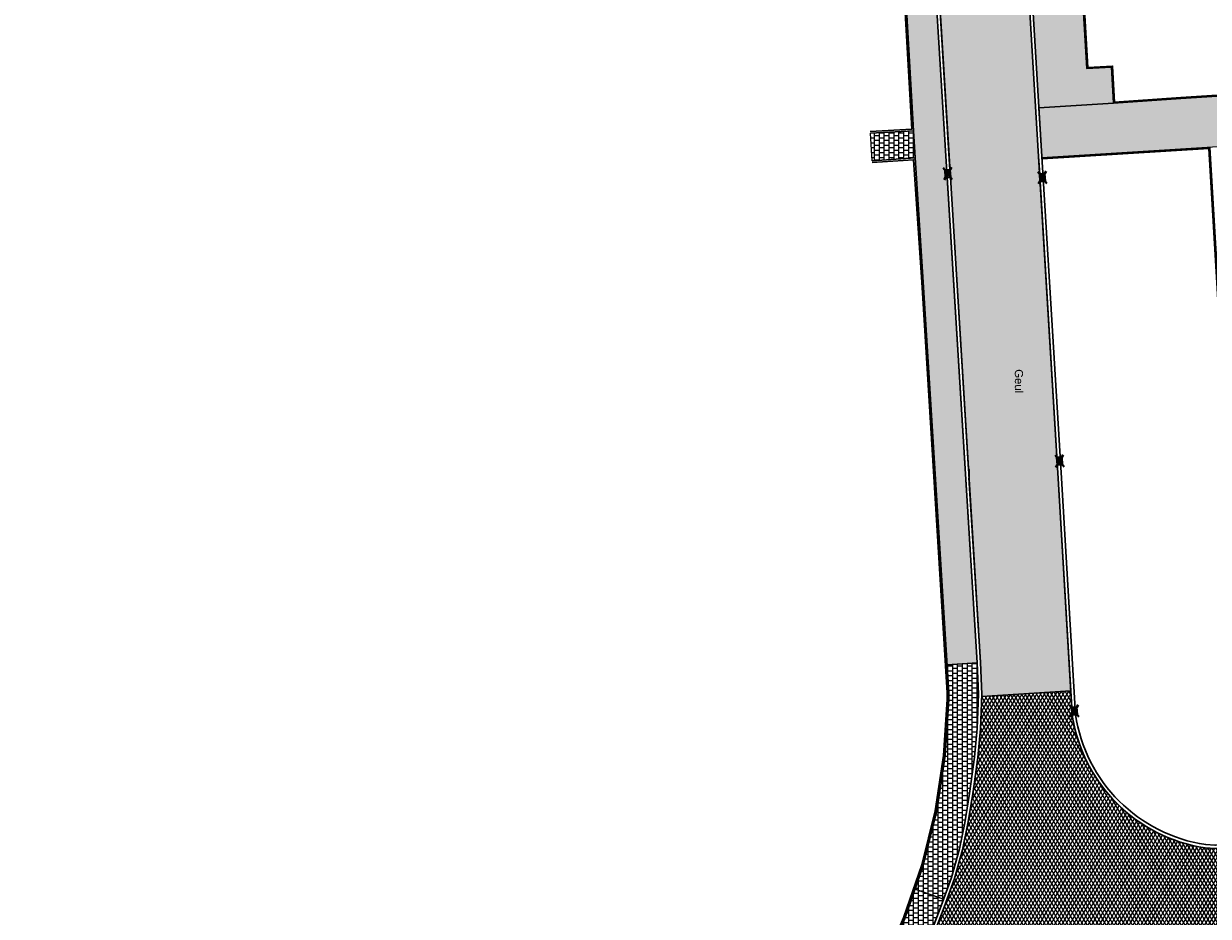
# Model space of a CAD drawing. Header units: metres. Extents: x -1 to 162893, y -2 to 502950.
# Tile 3 of 107: x 162332 to 162404, y 502652 to 502707. Entities that reach past the tile are written whole.
import ezdxf

# ---------------------------------------------------------------- set-up
doc = ezdxf.new("R2010")
doc.units = ezdxf.units.M
for name, color, linetype, lineweight in [('V-BH-RI-GWA_KOLK-S', 30, 'Continuous', 40), ('V-BH-VH-KANTOPSLUITING_OPSLUITBAND_60X200-G', 150, 'Continuous', 30), ('V-BH-VH-KANTOPSLUITING_TROTTOIRBAND_180 200-G', 6, 'Continuous', 30), ('V-BH-VH-KANTOPSLUITING_VOORKANTBAND-G', 2, 'Continuous', 30), ('V-BH-VH-MATERIAALGRENS-G', 7, 'Continuous', 30), ('V-WE-VH-GESLOTENVERHARDING_ASFALT-A-200', 12, 'Continuous', 18), ('V01-WE-VH-OPENVERHARDING_TEGEL-A', 92, 'Continuous', 18), ('X-XX-AL-LEGENDA-G', 7, 'Continuous', 0)]:
    doc.layers.add(name, color=color, linetype=linetype, lineweight=lineweight)
doc.layers.add('V-WE-VH-VERHARDING_ASFALT-A', color=252, linetype='Continuous', lineweight=13, true_color=0x696969)
doc.layers.add('V-WE-VH-VERHARDING_TEGEL_300x300x45_GRIJS-A', color=253, linetype='Continuous', lineweight=13, true_color=0x828282)
doc.layers.add('X-XX-AL-HULPLIJN 01-G', color=1, linetype='Continuous', lineweight=18, true_color=0xff0000, plot=False)
doc.styles.add('StyleArial', font='arial.ttf')
pattern_1 = [(0, (0, 0), (0.3, 0.15), [0.3, -0.3]), (90, (0, 0), (-0.3, 2e-17), [])]

# ---------------------------------------------------------------- blocks, each defined once
blk = doc.blocks.new('AnonymousCell123')
at = {"layer": 'V-BH-VH-KANTOPSLUITING_OPSLUITBAND_60X200-G', "flags": 128}
for points in [[(-26.723, 16.547), (-32.236, 16.225), (-30.66, -9.785), (-30.386, -14.43), (-28.873, -14.341), (-28.759, -16.547), (-24.677, -16.277), (-20.552, -16.004)], [(32.138, -10.88), (32.236, -12.548), (-16.448, -15.733), (-20.552, -16.004)]]:
    blk.add_lwpolyline(points, dxfattribs=at)
blk = doc.blocks.new('V-SRI-KOLK_TROTTOIR-SO80')
at = {"layer": 'V-BH-RI-GWA_KOLK-S', "linetype": 'Continuous'}
blk.add_hatch(color=256, dxfattribs=at).paths.add_polyline_path([(0.163, -0.216), (0.136, 0.234), (-0.163, 0.216)])
at = {"layer": 'V-BH-RI-GWA_KOLK-S', "ltscale": 0.02}
for p, q in [((0.272, -0.359), (-0.272, 0.359)), ((0.227, 0.389), (-0.227, -0.389))]:
    blk.add_line(p, q, dxfattribs=at)
at = {"layer": 'V-BH-RI-GWA_KOLK-S', "ltscale": 0.2}
blk.add_line((-0.163, 0.216), (0.163, -0.216), dxfattribs=at)
at = {"layer": 'V-BH-RI-GWA_KOLK-S', "ltscale": 0.2, "flags": 128}
blk.add_lwpolyline([(-0.163, 0.216), (-0.136, -0.234), (0.163, -0.216), (0.136, 0.234), (-0.163, 0.216)], dxfattribs=at)
blk = doc.blocks.new('V-SRI-KOLK_TROTTOIR-SO94')
at = {"layer": 'V-BH-RI-GWA_KOLK-S', "linetype": 'Continuous'}
blk.add_hatch(color=256, dxfattribs=at).paths.add_polyline_path([(0.163, -0.216), (0.136, 0.234), (-0.163, 0.216)])
at = {"layer": 'V-BH-RI-GWA_KOLK-S', "ltscale": 0.02}
for p, q in [((0.272, -0.359), (-0.272, 0.359)), ((0.227, 0.389), (-0.227, -0.389))]:
    blk.add_line(p, q, dxfattribs=at)
at = {"layer": 'V-BH-RI-GWA_KOLK-S', "ltscale": 0.2}
blk.add_line((-0.163, 0.216), (0.163, -0.216), dxfattribs=at)
at = {"layer": 'V-BH-RI-GWA_KOLK-S', "ltscale": 0.2, "flags": 128}
blk.add_lwpolyline([(-0.163, 0.216), (-0.136, -0.234), (0.163, -0.216), (0.136, 0.234), (-0.163, 0.216)], dxfattribs=at)
blk = doc.blocks.new('V-SRI-KOLK_TROTTOIR-SO103')
at = {"layer": 'V-BH-RI-GWA_KOLK-S', "linetype": 'Continuous'}
blk.add_hatch(color=256, dxfattribs=at).paths.add_polyline_path([(0.163, -0.216), (0.136, 0.234), (-0.163, 0.216)])
at = {"layer": 'V-BH-RI-GWA_KOLK-S', "ltscale": 0.02}
for p, q in [((0.272, -0.359), (-0.272, 0.359)), ((0.227, 0.389), (-0.227, -0.389))]:
    blk.add_line(p, q, dxfattribs=at)
at = {"layer": 'V-BH-RI-GWA_KOLK-S', "ltscale": 0.2}
blk.add_line((-0.163, 0.216), (0.163, -0.216), dxfattribs=at)
at = {"layer": 'V-BH-RI-GWA_KOLK-S', "ltscale": 0.2, "flags": 128}
blk.add_lwpolyline([(-0.163, 0.216), (-0.136, -0.234), (0.163, -0.216), (0.136, 0.234), (-0.163, 0.216)], dxfattribs=at)
blk = doc.blocks.new('V-SRI-KOLK_TROTTOIR-SO106')
at = {"layer": 'V-BH-RI-GWA_KOLK-S', "linetype": 'Continuous'}
blk.add_hatch(color=256, dxfattribs=at).paths.add_polyline_path([(0.163, -0.216), (0.136, 0.234), (-0.163, 0.216)])
at = {"layer": 'V-BH-RI-GWA_KOLK-S', "ltscale": 0.02}
for p, q in [((0.272, -0.359), (-0.272, 0.359)), ((0.227, 0.389), (-0.227, -0.389))]:
    blk.add_line(p, q, dxfattribs=at)
at = {"layer": 'V-BH-RI-GWA_KOLK-S', "ltscale": 0.2}
blk.add_line((-0.163, 0.216), (0.163, -0.216), dxfattribs=at)
at = {"layer": 'V-BH-RI-GWA_KOLK-S', "ltscale": 0.2, "flags": 128}
blk.add_lwpolyline([(-0.163, 0.216), (-0.136, -0.234), (0.163, -0.216), (0.136, 0.234), (-0.163, 0.216)], dxfattribs=at)

msp = doc.modelspace()

# ---------------------------------------------------------------- hatches: boundary and pattern name
at = {"layer": 'V-WE-VH-GESLOTENVERHARDING_ASFALT-A-200'}
h = msp.add_hatch(dxfattribs=at)
h.set_pattern_fill('AVH-ASFALT_FREESVAK-SO', color=256, scale=0.2, pattern_type=2)
h.set_pattern_definition([(0, (0, 0), (0.3125, 0.3125), [0.3125, -0.3125]), (90, (0.3125, 0), (-0.3125, 0.3125), [0.3125, -0.3125])])
h.paths.add_polyline_path([(162388.632, 502697.994), (162388.631, 502697.994), (162387.663, 502713.656), (162387.636, 502714.105), (162387.635, 502714.105), (162387.268, 502720.049), (162386.841, 502727.321), (162386.845, 502727.321), (162386.818, 502727.77), (162386.815, 502727.77), (162386.796, 502728.09), (162386.795, 502728.11), (162387.304, 502728.145), (162392.295, 502728.475), (162394.077, 502698.797), (162394.142, 502697.732), (162394.169, 502697.282), (162394.169, 502697.282), (162395.279, 502679.047), (162396.051, 502666.009), (162390.585, 502665.677), (162390.59, 502665.81), (162390.5, 502667.75), (162389.799, 502679.093), (162389.834, 502679.093), (162389.834, 502679.593), (162389.768, 502679.593), (162388.659, 502697.545)])
h = msp.add_hatch(dxfattribs=at)
h.set_pattern_fill('AVH-ASFALT-SO', color=256, scale=0.2, pattern_type=2)
h.set_pattern_definition([(60, (0, 0), (-0.17320508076, 0.1), []), (120, (0, 0), (-0.17320508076, -0.1), [])])
h.paths.add_polyline_path([(162409.603, 502651.345), (162408.105, 502651.254), (162406.194, 502651.134), (162405.188, 502651.069), (162404.908, 502656.343), (162406.85, 502656.408), (162409.037, 502656.524), (162409.705, 502656.574), (162435.166, 502658.196), (162435.665, 502658.227), (162443.652, 502658.687), (162443.652, 502658.688), (162444.151, 502658.716), (162444.151, 502658.723), (162473.8, 502660.602), (162474.13, 502655.327), (162454.414, 502654.107), (162453.915, 502654.076), (162447.428, 502653.665), (162447.428, 502653.664), (162427.848, 502652.45)])
edge = h.paths.add_edge_path()
edge.add_arc((162405.721, 502665.969), 9.688, 194.87628, 261.61626)
edge.add_line((162404.308, 502656.384), (162404.908, 502656.343))
edge.add_line((162404.908, 502656.343), (162405.188, 502651.069))
edge.add_line((162405.188, 502651.069), (162399.338, 502650.694))
edge.add_arc((162399.884, 502640.954), 9.755, 93.20731, 150.78496)
edge.add_line((162391.37, 502645.715), (162391.369, 502645.715))
edge.add_line((162391.369, 502645.715), (162391.362, 502645.702))
edge.add_line((162391.362, 502645.702), (162391.183, 502645.3))
edge.add_line((162391.183, 502645.3), (162386.136, 502647.487))
edge.add_line((162386.136, 502647.487), (162386.9, 502649.26))
edge.add_line((162386.9, 502649.26), (162387.69, 502651.19))
edge.add_line((162387.69, 502651.19), (162388.28, 502652.75))
edge.add_line((162388.28, 502652.75), (162388.91, 502654.51))
edge.add_line((162388.91, 502654.51), (162389.41, 502656.27))
edge.add_line((162389.41, 502656.27), (162389.74, 502657.88))
edge.add_line((162389.74, 502657.88), (162390.03, 502659.69))
edge.add_line((162390.03, 502659.69), (162390.34, 502661.92))
edge.add_line((162390.34, 502661.92), (162390.51, 502663.69))
edge.add_line((162390.51, 502663.69), (162390.585, 502665.677))
edge.add_line((162390.585, 502665.677), (162396.051, 502666.009))
edge.add_line((162396.051, 502666.009), (162396.138, 502664.541))
edge.add_line((162396.138, 502664.541), (162396.138, 502664.541))
edge.add_line((162396.138, 502664.541), (162396.138, 502664.541))
edge.add_arc((162405.721, 502665.969), 9.688, 188.47498, 192.57244)
edge.add_line((162396.265, 502663.86), (162396.293, 502663.711))
edge.add_line((162396.293, 502663.711), (162396.357, 502663.482))
at = {"layer": 'V01-WE-VH-OPENVERHARDING_TEGEL-A'}
h = msp.add_hatch(dxfattribs=at)
h.set_pattern_fill('AVH-TEGEL_300X300_HALFST', color=256, pattern_type=2)
h.set_pattern_definition(pattern_1)
edge = h.paths.add_edge_path()
edge.add_arc((162627.381, 502775.541), 0.5, 92.78975, 183.94819)
edge.add_line((162626.882, 502775.506), (162626.882, 502775.506))
edge.add_line((162626.882, 502775.506), (162626.882, 502775.506))
edge.add_arc((162627.423, 502775.506), 0.541, 179.93305, 180.06695)
edge.add_line((162626.882, 502775.505), (162626.2, 502787.031))
edge.add_line((162626.2, 502787.031), (162626.195, 502787.103))
edge.add_arc((162626.694, 502787.136), 0.5, 183.72703, 273.28923)
edge.add_line((162626.723, 502786.637), (162626.661, 502786.632))
edge.add_line((162626.661, 502786.632), (162626.704, 502786.635))
edge.add_line((162626.704, 502786.635), (162627.164, 502786.67))
edge.add_line((162627.164, 502786.67), (162627.803, 502776.062))
edge.add_line((162627.803, 502776.062), (162627.356, 502776.04))
edge = h.paths.add_edge_path()
edge.add_arc((162627.48, 502774.467), 0.5, 189.53114, 274.43487)
edge.add_line((162627.518, 502773.968), (162627.929, 502774))
edge.add_line((162627.929, 502774), (162628.572, 502763.431))
edge.add_line((162628.572, 502763.431), (162628.134, 502763.406))
edge.add_arc((162628.162, 502762.907), 0.5, 93.2452, 182.89789)
edge.add_line((162627.662, 502762.882), (162627.662, 502762.891))
edge.add_line((162627.662, 502762.891), (162626.986, 502774.373))
edge.add_arc((162627.439, 502774.433), 0.457, 187.60604, 188.65416)
edge.add_line((162626.987, 502774.365), (162626.988, 502774.359))
edge.add_line((162626.988, 502774.359), (162626.99, 502774.346))
edge.add_line((162626.99, 502774.346), (162626.996, 502774.32))
edge.add_line((162626.996, 502774.32), (162626.999, 502774.306))
edge.add_line((162626.999, 502774.306), (162627.003, 502774.294))
edge.add_line((162627.003, 502774.294), (162627.012, 502774.268))
edge.add_line((162627.012, 502774.268), (162627.019, 502774.252))
edge.add_line((162627.019, 502774.252), (162626.997, 502774.317))
edge.add_arc((162627.439, 502774.433), 0.457, 192.47681, 194.82436, ccw=False)
edge.add_line((162626.993, 502774.335), (162626.986, 502774.384))
edge = h.paths.add_edge_path()
edge.add_arc((162629.707, 502737.833), 0.5, 93.52145, 181.20288)
edge.add_line((162629.207, 502737.822), (162629.206, 502737.882))
edge.add_line((162629.206, 502737.882), (162627.715, 502761.844))
edge.add_line((162627.715, 502761.844), (162627.714, 502761.861))
edge.add_arc((162628.214, 502761.886), 0.5, 182.89789, 273.2671)
edge.add_line((162628.242, 502761.387), (162628.696, 502761.413))
edge.add_line((162628.696, 502761.413), (162630.106, 502738.358))
edge.add_line((162630.106, 502738.358), (162629.676, 502738.332))
h.paths.add_polyline_path([(-0.819, -1.554), (47.99, -1.554), (47.99, 3.362), (-0.819, 3.362)], flags=9)
h = msp.add_hatch(dxfattribs=at)
h.set_pattern_fill('AVH-TEGEL_300X300_HALFST', color=256, pattern_type=2)
h.set_pattern_definition(pattern_1)
edge = h.paths.add_edge_path()
edge.add_line((162398.669, 502702.085), (162398.555, 502704.291))
edge.add_line((162398.555, 502704.291), (162397.042, 502704.202))
edge.add_line((162397.042, 502704.202), (162395.185, 502734.977))
edge.add_line((162395.185, 502734.977), (162392.479, 502734.81))
edge.add_arc((162397.771, 502733.123), 5.554, 162.31891, 180.59438)
edge.add_line((162392.217, 502733.065), (162394.097, 502701.802))
edge.add_line((162394.097, 502701.802), (162398.669, 502702.085))
h = msp.add_hatch(dxfattribs=at)
h.set_pattern_fill('AVH-TEGEL_300X300_HALFST', color=256, pattern_type=2)
h.set_pattern_definition(pattern_1)
h.paths.add_polyline_path([(162388.359, 502697.527), (162388.459, 502697.533), (162390.3, 502667.739), (162388.464, 502667.609), (162386.998, 502691.102), (162386.497, 502698.718), (162386.398, 502700.388), (162384.89, 502726.637), (162386.676, 502726.724), (162387.068, 502720.037), (162387.436, 502714.093), (162387.337, 502714.087), (162387.364, 502713.638), (162387.463, 502713.644), (162388.431, 502697.982), (162388.332, 502697.976)])
h = msp.add_hatch(dxfattribs=at)
h.set_pattern_fill('AVH-TEGEL_300X300_HALFST', color=256, pattern_type=2)
h.set_pattern_definition(pattern_1)
h.paths.add_polyline_path([(162394.277, 502698.809), (162394.097, 502701.802), (162398.669, 502702.085), (162402.812, 502702.359), (162406.937, 502702.632), (162411.04, 502702.903), (162459.784, 502706.092), (162459.974, 502703.015), (162441.099, 502701.832), (162433.096, 502701.396), (162420.679, 502700.665), (162420.684, 502700.678), (162420.69, 502700.694), (162420.694, 502700.712), (162420.697, 502700.729), (162420.699, 502700.747), (162420.7, 502700.765), (162420.699, 502700.783), (162420.697, 502700.801), (162420.694, 502700.818), (162420.69, 502700.836), (162420.684, 502700.852), (162420.678, 502700.868), (162420.67, 502700.884), (162420.662, 502700.898), (162420.652, 502700.912), (162420.642, 502700.925), (162420.621, 502700.947), (162420.598, 502700.966), (162420.575, 502700.982), (162420.55, 502700.994), (162420.522, 502701.004), (162420.492, 502701.011), (162420.476, 502701.014), (162420.46, 502701.015), (162420.443, 502701.015), (162420.426, 502701.014), (162420.409, 502701.012), (162420.391, 502701.008), (162420.374, 502701.003), (162420.357, 502700.997), (162420.341, 502700.99), (162420.325, 502700.982), (162420.31, 502700.972), (162420.295, 502700.961), (162420.282, 502700.95), (162420.269, 502700.937), (162420.257, 502700.924), (162420.247, 502700.91), (162420.237, 502700.896), (162420.229, 502700.882), (162420.222, 502700.867), (162420.216, 502700.852), (162420.207, 502700.822), (162420.202, 502700.793), (162420.2, 502700.765), (162420.202, 502700.737), (162420.207, 502700.708), (162420.216, 502700.678), (162420.222, 502700.663), (162420.229, 502700.648), (162420.235, 502700.639), (162417.152, 502700.457), (162417.156, 502700.397), (162410.667, 502700.015), (162410.663, 502700.075), (162407.029, 502699.86), (162407.051, 502699.513), (162394.282, 502698.724)])
h = msp.add_hatch(dxfattribs=at)
h.set_pattern_fill('AVH-TEGEL_300X300_HALFST', color=256, pattern_type=2)
h.set_pattern_definition(pattern_1)
h.paths.add_polyline_path([(162383.747, 502700.234), (162386.398, 502700.388), (162386.497, 502698.718), (162383.849, 502698.549)])
h = msp.add_hatch(dxfattribs=at)
h.set_pattern_fill('AVH-TEGEL_300X300_HALFST', color=256, pattern_type=2)
h.set_pattern_definition(pattern_1)
h.paths.add_polyline_path([(162386.994, 502655.302), (162387.82, 502658.643), (162388.345, 502662.044), (162388.564, 502665.478), (162388.57, 502665.905), (162388.464, 502667.609), (162390.3, 502667.739), (162390.39, 502665.809), (162390.31, 502663.703), (162390.141, 502661.943), (162389.832, 502659.72), (162389.543, 502657.916), (162389.216, 502656.317), (162388.719, 502654.571), (162388.239, 502653.228), (162386.494, 502653.853)])
h = msp.add_hatch(dxfattribs=at)
h.set_pattern_fill('AVH-TEGEL_300X300_HALFST', color=256, pattern_type=2)
h.set_pattern_definition(pattern_1)
h.paths.add_polyline_path([(162386.067, 502648.086), (162386.159, 502648.047), (162385.946, 502647.552), (162384.243, 502648.285), (162385.872, 502652.049), (162386.494, 502653.853), (162388.239, 502653.228), (162388.092, 502652.819), (162387.504, 502651.263), (162386.716, 502649.337), (162386.337, 502648.46), (162386.245, 502648.5)])

# ---------------------------------------------------------------- linework, layer by layer
at = {"layer": 'V-BH-VH-KANTOPSLUITING_OPSLUITBAND_60X200-G', "flags": 128}
for points in [[(162382.776, 502737.934), (162383.043, 502733.057), (162383.047, 502733.036), (162384.791, 502726.621), (162386.292, 502700.482), (162383.74, 502700.334)], [(162407.002, 502659.426), (162405.557, 502682.115), (162404.531, 502699.296), (162394.285, 502698.664)], [(162383.855, 502698.449), (162386.404, 502698.612), (162386.898, 502691.096), (162388.47, 502665.903), (162388.464, 502665.482), (162388.245, 502662.055), (162387.722, 502658.663), (162386.898, 502655.33), (162385.779, 502652.085), (162384.162, 502648.351), (162382.336, 502644.132), (162367.036, 502608.774), (162365.706, 502605.71), (162342.025, 502618.097), (162330.306, 502616.277), (162318.819, 502621.694)]]:
    msp.add_lwpolyline(points, dxfattribs=at)
at = {"layer": 'V-BH-VH-KANTOPSLUITING_TROTTOIRBAND_180 200-G'}
msp.add_line((162394.277, 502698.809), (162392.495, 502728.487), dxfattribs=at)
at = {"layer": 'V-BH-VH-KANTOPSLUITING_TROTTOIRBAND_180 200-G', "flags": 128}
msp.add_lwpolyline([(162386.596, 502728.078), (162387.068, 502720.037), (162390.3, 502667.739), (162390.39, 502665.809), (162390.31, 502663.703), (162390.141, 502661.943), (162389.832, 502659.72), (162389.543, 502657.916), (162389.216, 502656.317), (162388.719, 502654.571), (162388.092, 502652.819), (162387.504, 502651.263), (162386.716, 502649.337), (162385.946, 502647.552)], dxfattribs=at)
msp.add_lwpolyline([(162406.843, 502656.608), (162404.901, 502656.543), (162404.922, 502656.543), (162404.322, 502656.584), (162404.337, 502656.582, -0.330434), (162396.336, 502664.57), (162396.338, 502664.553), (162395.479, 502679.059), (162394.277, 502698.809)], format="xyb", dxfattribs=at)
at = {"layer": 'V-BH-VH-KANTOPSLUITING_VOORKANTBAND-G', "flags": 128}
for points in [[(162382.876, 502737.939), (162383.143, 502733.062), (162384.89, 502726.637), (162386.398, 502700.388), (162383.747, 502700.234)], [(162459.682, 502707.819), (162459.784, 502706.092), (162411.04, 502702.903), (162406.937, 502702.632), (162402.812, 502702.359), (162398.669, 502702.085), (162398.555, 502704.291), (162397.042, 502704.202), (162396.765, 502708.907), (162395.185, 502734.977), (162400.758, 502735.302)], [(162394.077, 502698.797), (162392.295, 502728.475)], [(162386.796, 502728.09), (162387.268, 502720.049), (162390.5, 502667.75), (162390.59, 502665.81), (162390.51, 502663.69), (162390.34, 502661.92), (162390.03, 502659.69), (162389.74, 502657.88), (162389.41, 502656.27), (162388.91, 502654.51), (162388.28, 502652.75), (162387.69, 502651.19), (162386.9, 502649.26), (162386.13, 502647.473)], [(162394.282, 502698.724), (162404.587, 502699.361), (162405.617, 502682.119), (162407.062, 502659.43)], [(162383.849, 502698.549), (162386.497, 502698.718), (162386.998, 502691.102), (162388.57, 502665.905), (162388.564, 502665.478), (162388.345, 502662.044), (162387.82, 502658.643), (162386.994, 502655.302), (162385.872, 502652.049), (162384.254, 502648.311), (162382.428, 502644.092), (162367.128, 502608.734), (162365.755, 502605.572), (162342.008, 502617.993), (162330.291, 502616.173), (162318.776, 502621.604)]]:
    msp.add_lwpolyline(points, dxfattribs=at)
msp.add_lwpolyline([(162406.85, 502656.408), (162404.908, 502656.343), (162404.308, 502656.384, -0.330434), (162396.138, 502664.541), (162395.279, 502679.047), (162394.077, 502698.797)], format="xyb", dxfattribs=at)
at = {"layer": 'V-BH-VH-MATERIAALGRENS-G'}
msp.add_line((162390.585, 502665.677), (162396.051, 502666.009), dxfattribs=at)
at = {"layer": 'V-WE-VH-VERHARDING_ASFALT-A', "flags": 128}
for points in [[(162392.295, 502728.475), (162394.077, 502698.797), (162394.142, 502697.732), (162394.169, 502697.282), (162394.169, 502697.282), (162395.279, 502679.047), (162396.051, 502666.009), (162390.585, 502665.677), (162390.59, 502665.81), (162390.5, 502667.75), (162389.799, 502679.093), (162389.834, 502679.093), (162389.834, 502679.593), (162389.768, 502679.593), (162388.659, 502697.545), (162388.632, 502697.994)], [(162388.632, 502697.994), (162388.631, 502697.994), (162387.663, 502713.656)], [(162396.051, 502666.009), (162396.115, 502664.996), (162396.115, 502664.996), (162396.163, 502664.384), (162396.293, 502663.711), (162396.409, 502663.293), (162396.684, 502662.474), (162396.999, 502661.749), (162397.441, 502660.938), (162397.854, 502660.314), (162398.25, 502659.801), (162398.817, 502659.172), (162399.279, 502658.732), (162399.876, 502658.242), (162400.318, 502657.927), (162400.916, 502657.556), (162401.282, 502657.357), (162401.677, 502657.164), (162402.28, 502656.912), (162403.014, 502656.666), (162403.671, 502656.5), (162404.264, 502656.391), (162404.918, 502656.343), (162405.466, 502656.362)]]:
    msp.add_lwpolyline(points, dxfattribs=at)
for points in [[(162387.69, 502651.19), (162388.28, 502652.75), (162388.91, 502654.51), (162389.41, 502656.27), (162389.74, 502657.88), (162390.03, 502659.69), (162390.34, 502661.92), (162390.51, 502663.69), (162390.585, 502665.677), (162396.051, 502666.009), (162396.138, 502664.541), (162396.138, 502664.541), (162396.138, 502664.541), (162396.138, 502664.541, 0.01788), (162396.265, 502663.86), (162396.293, 502663.711), (162396.357, 502663.482)], [(162396.357, 502663.482, 0.299729), (162404.308, 502656.384), (162404.908, 502656.343)]]:
    msp.add_lwpolyline(points, format="xyb", dxfattribs=at)
at = {"layer": 'V-WE-VH-VERHARDING_TEGEL_300x300x45_GRIJS-A'}
for p, q in [((162398.669, 502702.085), (162394.097, 502701.802)), ((162386.398, 502700.388), (162386.497, 502698.718)), ((162390.3, 502667.739), (162388.464, 502667.609)), ((162386.494, 502653.853), (162388.239, 502653.228))]:
    msp.add_line(p, q, dxfattribs=at)
at = {"layer": 'V-WE-VH-VERHARDING_TEGEL_300x300x45_GRIJS-A', "flags": 128}
for points in [[(162388.359, 502697.527), (162388.459, 502697.533), (162390.3, 502667.739), (162388.464, 502667.609), (162386.998, 502691.102), (162386.497, 502698.718), (162386.398, 502700.388), (162384.89, 502726.637), (162386.676, 502726.724), (162387.068, 502720.037), (162387.436, 502714.093), (162387.337, 502714.087), (162387.364, 502713.638), (162387.463, 502713.644), (162388.431, 502697.982), (162388.332, 502697.976), (162388.359, 502697.527)], [(162394.277, 502698.809), (162394.097, 502701.802), (162398.669, 502702.085), (162402.812, 502702.359), (162406.937, 502702.632)], [(162383.747, 502700.234), (162386.398, 502700.388), (162386.497, 502698.718), (162383.849, 502698.549), (162383.747, 502700.234)], [(162407.051, 502699.513), (162394.282, 502698.724), (162394.277, 502698.809)], [(162386.994, 502655.302), (162387.82, 502658.643), (162388.345, 502662.044), (162388.564, 502665.478), (162388.57, 502665.905), (162388.464, 502667.609), (162390.3, 502667.739), (162390.39, 502665.809), (162390.31, 502663.703), (162390.141, 502661.943), (162389.832, 502659.72), (162389.543, 502657.916), (162389.216, 502656.317), (162388.719, 502654.571), (162388.239, 502653.228), (162386.494, 502653.853), (162386.994, 502655.302)], [(162386.067, 502648.086), (162386.159, 502648.047), (162385.946, 502647.552), (162384.243, 502648.285), (162385.872, 502652.049), (162386.494, 502653.853), (162388.239, 502653.228), (162388.092, 502652.819), (162387.504, 502651.263), (162386.716, 502649.337), (162386.337, 502648.46), (162386.245, 502648.5), (162386.067, 502648.086)]]:
    msp.add_lwpolyline(points, dxfattribs=at)
at = {"layer": 'X-XX-AL-HULPLIJN 01-G', "flags": 128}
msp.add_lwpolyline([(162398.669, 502702.085), (162398.555, 502704.291), (162397.042, 502704.202), (162395.185, 502734.977), (162392.479, 502734.81, 0.079911), (162392.217, 502733.065), (162394.097, 502701.802)], format="xyb", close=True, dxfattribs=at)

# ---------------------------------------------------------------- block references
msp.add_blockref('AnonymousCell123', (162427.485, 502718.695))
at = {"color": 7, "linetype": 'Continuous', "lineweight": 0}
for name, p in [('V-SRI-KOLK_TROTTOIR-SO103', (162388.496, 502697.76)), ('V-SRI-KOLK_TROTTOIR-SO80', (162394.305, 502697.516)), ('V-SRI-KOLK_TROTTOIR-SO94', (162395.364, 502680.12)), ('V-SRI-KOLK_TROTTOIR-SO106', (162396.275, 502664.775))]:
    msp.add_blockref(name, p, dxfattribs=at)

# ---------------------------------------------------------------- texts
at = {"layer": 'X-XX-AL-LEGENDA-G', "color": 7, "linetype": 'Continuous', "lineweight": 0, "insert": (162392.865, 502685.017), "char_height": 0.5, "attachment_point": 5, "rotation": 270.1683, "line_spacing_factor": 0.8, "style": 'StyleArial'}
msp.add_mtext('Geul', dxfattribs=at)

doc.saveas('drawing.dxf')
